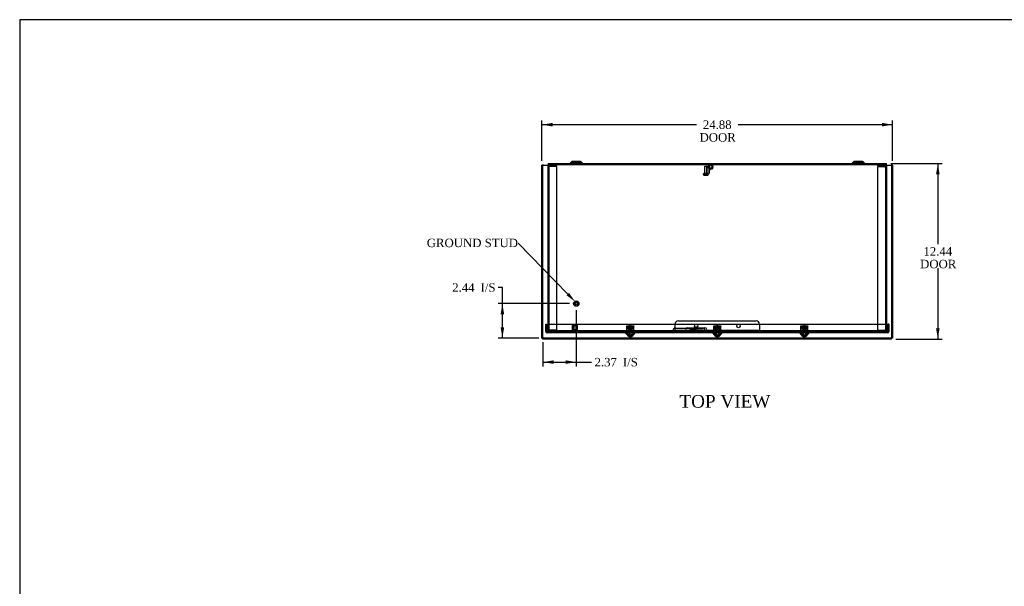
# Model space of a CAD drawing. Header units: inches. Extents: x 1 to 150, y -1 to 99.
# Tile 4 of 8: x 1 to 70, y 59 to 99. Entities that reach past the tile are written whole.
import ezdxf
from ezdxf import colors
from ezdxf.entities.mleader import LeaderData, LeaderLine
from ezdxf.enums import TextEntityAlignment as Align
from ezdxf.lldxf.tags import DXFTag
from ezdxf.math import Vec2, Vec3

# ---------------------------------------------------------------- set-up
doc = ezdxf.new("R2010")
doc.units = ezdxf.units.IN
doc.header["$MEASUREMENT"] = 0
for name, color, linetype in [('COM55240', 7, 'Continuous'), ('COM70472-30', 7, 'Continuous'), ('COM70473-30', 7, 'Continuous'), ('COM70474-5', 7, 'Continuous'), ('COM70475', 7, 'Continuous'), ('Default', 7, 'Continuous'), ('GRDKITSTARWASHER', 7, 'Continuous'), ('NTS16522', 7, 'Continuous'), ('RNG17670', 7, 'Continuous'), ('RVT19019', 7, 'Continuous'), ('SCS18970', 7, 'Continuous'), ('SCS19475', 7, 'Continuous'), ('STD26152', 7, 'Continuous'), ('WAF250205', 7, 'Continuous')]:
    doc.layers.add(name, color=color, linetype=linetype)
doc.styles.add('SEACAD_Times_New_Roman', font='times.ttf')
tags = doc.linetypes.add('HIDDEN2', pattern=[0.1875, 0.125, -0.0625]).pattern_tags.tags
tags[6:7] = [DXFTag(74, 4), DXFTag(75, 0), DXFTag(340, '0'), DXFTag(46, 0.0), DXFTag(50, 0.0), DXFTag(44, 0.0), DXFTag(45, 0.0)]
tags[4:5] = [DXFTag(74, 4), DXFTag(75, 0), DXFTag(340, '0'), DXFTag(46, 0.0), DXFTag(50, 0.0), DXFTag(44, 0.0), DXFTag(45, 0.0)]
doc.dimstyles.new('HAMMOND_(STH_-_120x80)', dxfattribs={"dimtxt": 0.6, "dimasz": 0.75, "dimexe": 0.3, "dimexo": 0.3, "dimgap": 0.15, "dimtad": 0, "dimtih": 1, "dimtoh": 1, "dimzin": 0, "dimdsep": 46, "dimtxsty": 'SEACAD_Times_New_Roman', "dimblk1": '_SE_FILLED', "dimblk2": '_SE_FILLED', "dimsah": 1, "dimcen": 0.3, "dimadec": 0, "dimazin": 0, "dimtfac": 0.8, "dimtofl": 0, "dimtmove": 1, "dimatfit": 3, "dimfxl": 1, "dimtolj": 1, "dimtzin": 0, "dimarcsym": 0})

# ---------------------------------------------------------------- blocks, each defined once
blk = doc.blocks.new('SE5')
at = {"layer": 'COM55240', "color": 7, "linetype": 'HIDDEN2'}
for p, q in [((48.251, 77.526), (48.251, 77.578)), ((48.501, 77.578), (48.251, 77.578)), ((48.501, 77.526), (48.251, 77.526)), ((48.251, 77.526), (48.251, 77.441)), ((48.501, 77.526), (48.501, 77.578)), ((48.501, 77.441), (48.501, 77.526)), ((48.126, 77.433), (48.126, 77.49)), ((48.189, 77.49), (48.126, 77.49)), ((49.064, 77.49), (48.189, 77.49)), ((48.189, 77.433), (48.189, 77.49)), ((48.251, 77.49), (48.251, 77.433)), ((48.251, 77.433), (48.251, 77.441)), ((48.501, 77.49), (48.501, 77.433)), ((48.501, 77.441), (48.501, 77.433)), ((48.558, 77.49), (48.558, 77.433)), ((48.695, 77.433), (48.695, 77.49)), ((48.814, 77.49), (48.814, 77.433)), ((48.939, 77.433), (48.939, 77.49)), ((49.001, 77.433), (49.001, 77.49)), ((49.064, 77.433), (49.064, 77.49)), ((49.126, 77.49), (49.064, 77.49)), ((49.126, 77.433), (49.126, 77.49))]:
    blk.add_line(p, q, dxfattribs=at)
at = {"layer": 'COM70472-30', "color": 7, "linetype": 'Continuous'}
for p, q in [((39.785, 89.415), (39.668, 89.298)), ((40.395, 89.445), (39.857, 89.445)), ((40.585, 89.298), (40.467, 89.415)), ((59.785, 89.415), (59.668, 89.298)), ((60.395, 89.445), (59.857, 89.445)), ((60.585, 89.298), (60.467, 89.415)), ((37.689, 76.923), (37.689, 89.181)), ((37.797, 89.181), (37.689, 89.181)), ((37.797, 89.181), (38.126, 89.181)), ((38.126, 89.289), (62.126, 89.289)), ((38.126, 89.289), (38.126, 89.181)), ((62.126, 89.181), (62.126, 89.289)), ((62.126, 89.181), (62.456, 89.181)), ((62.564, 89.181), (62.456, 89.181)), ((62.564, 89.181), (62.564, 76.923)), ((37.689, 76.923), (37.761, 76.923)), ((37.761, 76.851), (37.761, 76.923)), ((62.492, 76.851), (37.761, 76.851)), ((62.564, 76.923), (62.492, 76.923)), ((62.492, 76.851), (62.492, 76.923))]:
    blk.add_line(p, q, dxfattribs=at)
at = {"layer": 'COM70472-30', "color": 7, "linetype": 'HIDDEN2'}
for p, q in [((40.001, 89.445), (40.001, 89.373)), ((40.251, 89.373), (40.251, 89.445)), ((60.001, 89.445), (60.001, 89.373)), ((60.251, 89.373), (60.251, 89.445)), ((37.761, 76.923), (37.761, 89.181)), ((38.126, 89.217), (62.126, 89.217)), ((38.126, 89.109), (38.126, 89.181)), ((39.836, 89.364), (39.719, 89.247)), ((39.857, 89.373), (40.395, 89.373)), ((40.534, 89.247), (40.417, 89.364)), ((59.836, 89.364), (59.719, 89.247)), ((59.857, 89.373), (60.395, 89.373)), ((60.534, 89.247), (60.417, 89.364)), ((62.126, 89.181), (62.126, 89.089)), ((62.492, 89.181), (62.492, 76.923)), ((47.126, 77.628), (49.126, 77.628)), ((62.492, 76.923), (37.761, 76.923)), ((38.126, 77.361), (38.126, 77.489)), ((38.721, 77.469), (38.751, 77.469)), ((38.721, 77.469), (38.721, 77.361)), ((38.751, 77.469), (38.751, 77.453)), ((61.501, 77.433), (38.751, 77.433)), ((38.751, 77.361), (38.751, 77.381)), ((43.839, 77.433), (43.839, 77.361)), ((44.069, 77.361), (44.069, 77.433)), ((48.558, 77.433), (48.558, 77.361)), ((48.695, 77.361), (48.695, 77.433)), ((50.011, 77.433), (50.011, 77.361)), ((50.241, 77.361), (50.241, 77.433)), ((56.183, 77.433), (56.183, 77.361)), ((56.413, 77.361), (56.413, 77.433)), ((61.501, 77.469), (61.531, 77.469)), ((61.501, 77.433), (61.501, 77.469)), ((61.531, 77.469), (61.531, 77.361)), ((62.126, 77.469), (62.126, 77.361))]:
    blk.add_line(p, q, dxfattribs=at)
at = {"layer": 'COM70472-30', "color": 7, "linetype": 'Continuous'}
for centre, radius, start, end in [((39.857, 89.343), 0.102, 90, 135), ((40.395, 89.343), 0.102, 45, 90), ((59.857, 89.343), 0.102, 90, 135), ((60.395, 89.343), 0.102, 45, 90), ((39.647, 89.319), 0.03, 270, 315), ((40.606, 89.319), 0.03, 225, 270), ((59.647, 89.319), 0.03, 270, 315), ((60.606, 89.319), 0.03, 225, 270)]:
    blk.add_arc(centre, radius, start, end, dxfattribs=at)
at = {"layer": 'COM70472-30', "color": 7, "linetype": 'HIDDEN2'}
for centre, radius, start, end in [((39.647, 89.319), 0.102, 270, 315), ((39.857, 89.343), 0.03, 90, 135), ((40.395, 89.343), 0.03, 45, 90), ((40.606, 89.319), 0.102, 225, 270), ((59.647, 89.319), 0.102, 270, 315), ((59.857, 89.343), 0.03, 90, 135), ((60.395, 89.343), 0.03, 45, 90), ((60.606, 89.319), 0.102, 225, 270), ((47.126, 77.503), 0.125, 90, 195.78331), ((49.126, 77.503), 0.125, 344.21669, 90)]:
    blk.add_arc(centre, radius, start, end, dxfattribs=at)
at = {"layer": 'COM70472-30', "color": 7, "linetype": 'Continuous'}
for points in [[(37.689, 76.923), (37.689, 76.926), (37.692, 76.929), (37.702, 76.935), (37.71, 76.938), (37.73, 76.944), (37.742, 76.947), (37.768, 76.953), (37.783, 76.956), (37.797, 76.959)], [(37.797, 76.959), (37.794, 76.955), (37.791, 76.95), (37.785, 76.941), (37.782, 76.937), (37.776, 76.93), (37.773, 76.928), (37.767, 76.924), (37.764, 76.923), (37.761, 76.923)], [(37.761, 76.923), (37.761, 76.926), (37.762, 76.929), (37.765, 76.935), (37.768, 76.938), (37.775, 76.944), (37.779, 76.947), (37.787, 76.953), (37.792, 76.956), (37.797, 76.959)], [(37.797, 76.959), (37.794, 76.945), (37.791, 76.931), (37.785, 76.905), (37.782, 76.893), (37.776, 76.873), (37.773, 76.865), (37.767, 76.854), (37.764, 76.851), (37.761, 76.851)], [(62.456, 76.959), (62.46, 76.956), (62.465, 76.953), (62.474, 76.947), (62.478, 76.944), (62.485, 76.938), (62.487, 76.935), (62.491, 76.929), (62.492, 76.926), (62.492, 76.923)], [(62.492, 76.923), (62.489, 76.923), (62.486, 76.924), (62.48, 76.928), (62.477, 76.93), (62.471, 76.937), (62.468, 76.941), (62.462, 76.95), (62.459, 76.955), (62.456, 76.959)], [(62.492, 76.851), (62.489, 76.851), (62.486, 76.854), (62.48, 76.865), (62.477, 76.873), (62.471, 76.893), (62.468, 76.905), (62.462, 76.931), (62.459, 76.945), (62.456, 76.959)], [(62.456, 76.959), (62.47, 76.956), (62.484, 76.953), (62.51, 76.947), (62.522, 76.944), (62.542, 76.938), (62.55, 76.935), (62.561, 76.929), (62.564, 76.926), (62.564, 76.923)]]:
    blk.add_open_spline(points, degree=3, knots=[0, 0, 0, 0, 0.25, 0.25, 0.5, 0.5, 0.75, 0.75, 1, 1, 1, 1], dxfattribs=at)
at = {"layer": 'COM70472-30', "color": 7, "linetype": 'HIDDEN2'}
for points, knots in [([(47.126, 77.361), (47.12, 77.361), (47.113, 77.361), (47.099, 77.361), (47.093, 77.361), (47.08, 77.362), (47.074, 77.363), (47.062, 77.366), (47.056, 77.368), (47.045, 77.375), (47.04, 77.379), (47.031, 77.39), (47.027, 77.397), (47.019, 77.414), (47.016, 77.424), (47.01, 77.445), (47.008, 77.457), (47.006, 77.469)], [0, 0, 0, 0, 0.125, 0.125, 0.25, 0.25, 0.375, 0.375, 0.5, 0.5, 0.625, 0.625, 0.75, 0.75, 0.875, 0.875, 1, 1, 1, 1]), ([(47.126, 77.433), (47.123, 77.433), (47.117, 77.433), (47.108, 77.433), (47.099, 77.433), (47.091, 77.433), (47.082, 77.434), (47.074, 77.434), (47.066, 77.434), (47.058, 77.435), (47.048, 77.437), (47.036, 77.44), (47.025, 77.446), (47.018, 77.452), (47.013, 77.458), (47.009, 77.463), (47.007, 77.467), (47.006, 77.469)], [0, 0, 0, 0, 0.064467, 0.128729, 0.192586, 0.25584, 0.318296, 0.379772, 0.440105, 0.499142, 0.556739, 0.680356, 0.795221, 0.84942, 0.9015, 0.95162, 1, 1, 1, 1]), ([(49.247, 77.469), (49.245, 77.457), (49.242, 77.445), (49.237, 77.424), (49.233, 77.414), (49.226, 77.397), (49.221, 77.39), (49.212, 77.379), (49.207, 77.375), (49.196, 77.368), (49.191, 77.366), (49.179, 77.363), (49.172, 77.362), (49.16, 77.361), (49.153, 77.361), (49.14, 77.361), (49.133, 77.361), (49.126, 77.361)], [0, 0, 0, 0, 0.125, 0.125, 0.25, 0.25, 0.375, 0.375, 0.5, 0.5, 0.625, 0.625, 0.75, 0.75, 0.875, 0.875, 1, 1, 1, 1]), ([(49.247, 77.469), (49.246, 77.468), (49.245, 77.466), (49.243, 77.462), (49.241, 77.459), (49.238, 77.456), (49.236, 77.453), (49.233, 77.45), (49.229, 77.448), (49.226, 77.446), (49.223, 77.444), (49.219, 77.442), (49.215, 77.44), (49.211, 77.439), (49.206, 77.438), (49.198, 77.436), (49.184, 77.434), (49.168, 77.433), (49.153, 77.433), (49.14, 77.433), (49.131, 77.433), (49.126, 77.433)], [0, 0, 0, 0, 0.027466, 0.055461, 0.084035, 0.11323, 0.14308, 0.173615, 0.204858, 0.236824, 0.269518, 0.302936, 0.337071, 0.37191, 0.407439, 0.443638, 0.575107, 0.712953, 0.807502, 0.903408, 1, 1, 1, 1])]:
    blk.add_open_spline(points, degree=3, knots=knots, dxfattribs=at)
at = {"layer": 'COM70473-30', "color": 7, "linetype": 'HIDDEN2'}
for p, q in [((37.954, 77.397), (37.954, 77.914)), ((37.954, 77.914), (38.026, 77.914)), ((38.026, 77.397), (38.026, 77.914)), ((38.079, 77.397), (38.079, 77.914)), ((38.079, 77.914), (62.173, 77.914)), ((48.001, 77.647), (49.251, 77.647)), ((62.173, 77.914), (62.173, 77.397)), ((62.226, 77.914), (62.226, 77.397)), ((62.298, 77.914), (62.226, 77.914)), ((62.298, 77.914), (62.298, 77.397)), ((62.19, 77.361), (38.062, 77.361)), ((62.19, 77.289), (38.062, 77.289)), ((38.079, 77.397), (38.079, 77.361)), ((38.079, 77.361), (38.079, 77.289)), ((43.603, 77.289), (43.73, 77.143)), ((43.658, 77.337), (43.826, 77.143)), ((43.73, 77.143), (44.178, 77.143)), ((44.083, 77.143), (44.251, 77.337)), ((44.178, 77.143), (44.305, 77.289)), ((49.775, 77.289), (49.902, 77.143)), ((49.83, 77.337), (49.998, 77.143)), ((49.902, 77.143), (50.35, 77.143)), ((50.255, 77.143), (50.423, 77.337)), ((50.35, 77.143), (50.477, 77.289)), ((55.947, 77.289), (56.074, 77.143)), ((56.002, 77.337), (56.17, 77.143)), ((56.074, 77.143), (56.522, 77.143)), ((56.427, 77.143), (56.595, 77.337)), ((56.522, 77.143), (56.649, 77.289)), ((62.173, 77.361), (62.173, 77.397)), ((62.173, 77.361), (62.173, 77.289))]:
    blk.add_line(p, q, dxfattribs=at)
for centre, radius, start, end in [((48.001, 77.522), 0.125, 90, 270), ((49.251, 77.522), 0.125, 270, 90), ((38.062, 77.397), 0.108, 180, 270), ((38.062, 77.397), 0.036, 180, 270), ((43.603, 77.289), 0.072, 41, 90), ((44.305, 77.289), 0.072, 90, 139), ((49.775, 77.289), 0.072, 41, 90), ((50.477, 77.289), 0.072, 90, 139), ((55.947, 77.289), 0.072, 41, 90), ((56.649, 77.289), 0.072, 90, 139), ((62.19, 77.397), 0.036, 270, 0), ((62.19, 77.397), 0.108, 270, 0)]:
    blk.add_arc(centre, radius, start, end, dxfattribs=at)
at = {"layer": 'COM70474-5', "color": 7, "linetype": 'HIDDEN2'}
for p, q in [((38.126, 89.109), (38.126, 89.092)), ((38.126, 77.506), (38.126, 89.092)), ((38.126, 89.092), (38.234, 89.092)), ((38.198, 89.109), (38.198, 89.092)), ((38.198, 77.506), (38.198, 89.092)), ((38.234, 89.145), (38.751, 89.145)), ((38.751, 89.092), (38.234, 89.092)), ((38.751, 89.217), (38.751, 89.145)), ((38.751, 77.506), (38.751, 89.092)), ((61.501, 89.197), (61.501, 89.125)), ((61.501, 89.197), (62.018, 89.197)), ((61.501, 89.125), (62.018, 89.125)), ((62.018, 89.072), (61.501, 89.072)), ((61.501, 89.072), (61.501, 77.486)), ((62.018, 89.072), (62.126, 89.072)), ((62.054, 89.072), (62.054, 89.089)), ((62.054, 89.072), (62.054, 77.486)), ((62.126, 89.072), (62.126, 89.089)), ((62.126, 89.072), (62.126, 77.486)), ((38.126, 77.506), (38.126, 77.489)), ((38.234, 77.506), (38.126, 77.506)), ((38.198, 77.506), (38.198, 77.489)), ((38.234, 77.506), (38.751, 77.506)), ((38.751, 77.453), (38.234, 77.453)), ((38.751, 77.381), (38.234, 77.381)), ((38.751, 77.381), (38.751, 77.453)), ((61.501, 77.486), (62.018, 77.486)), ((62.018, 77.433), (61.501, 77.433)), ((61.501, 77.361), (61.501, 77.433)), ((62.126, 77.486), (62.018, 77.486)), ((62.054, 77.469), (62.054, 77.486)), ((62.126, 77.469), (62.126, 77.486))]:
    blk.add_line(p, q, dxfattribs=at)
for centre, radius, start, end in [((38.234, 89.109), 0.108, 90, 180), ((38.234, 89.109), 0.036, 90, 180), ((62.018, 89.089), 0.108, 0, 90), ((62.018, 89.089), 0.036, 0, 90), ((38.234, 77.489), 0.108, 180, 270), ((38.234, 77.489), 0.036, 180, 270), ((62.018, 77.469), 0.108, 270, 0), ((62.018, 77.469), 0.036, 270, 0)]:
    blk.add_arc(centre, radius, start, end, dxfattribs=at)
at = {"layer": 'COM70475', "color": 7, "linetype": 'HIDDEN2'}
for p, q in [((47.126, 77.897), (47.126, 77.505)), ((47.376, 78.147), (52.876, 78.147)), ((53.126, 77.897), (53.126, 77.505)), ((47.126, 77.505), (47.126, 77.397)), ((47.126, 77.469), (53.126, 77.469)), ((47.126, 77.397), (53.126, 77.397)), ((53.126, 77.505), (53.126, 77.397))]:
    blk.add_line(p, q, dxfattribs=at)
for centre in [(48.626, 77.772), (51.626, 77.772)]:
    blk.add_circle(centre, 0.125, dxfattribs=at)
for centre, start, end in [((47.376, 77.897), 90, 180), ((52.876, 77.897), 0, 90)]:
    blk.add_arc(centre, 0.25, start, end, dxfattribs=at)
at = {"layer": 'GRDKITSTARWASHER', "color": 7, "linetype": 'HIDDEN2'}
for p, q in [((49.462, 89.109), (49.527, 89.097)), ((49.527, 89.034), (49.462, 89.022)), ((49.532, 89.114), (49.472, 89.142)), ((49.472, 88.989), (49.532, 89.017)), ((49.523, 89.212), (49.569, 89.164)), ((49.569, 88.967), (49.523, 88.919)), ((49.527, 89.097), (49.527, 89.034)), ((49.569, 89.164), (49.532, 89.114)), ((49.532, 89.017), (49.569, 88.967)), ((49.583, 89.175), (49.552, 89.233)), ((49.552, 88.898), (49.583, 88.956)), ((49.643, 89.194), (49.583, 89.175)), ((49.583, 88.956), (49.643, 88.937)), ((49.634, 89.26), (49.643, 89.194)), ((49.643, 88.937), (49.634, 88.871)), ((49.661, 89.194), (49.669, 89.26)), ((49.72, 89.175), (49.661, 89.194)), ((49.661, 88.937), (49.72, 88.956)), ((49.669, 88.871), (49.661, 88.937)), ((49.752, 89.233), (49.72, 89.175)), ((49.72, 88.956), (49.752, 88.898)), ((49.734, 89.164), (49.78, 89.212)), ((49.771, 89.114), (49.734, 89.164)), ((49.734, 88.967), (49.771, 89.017)), ((49.78, 88.919), (49.734, 88.967)), ((49.831, 89.142), (49.771, 89.114)), ((49.771, 89.017), (49.831, 88.989)), ((49.777, 89.097), (49.842, 89.109)), ((49.777, 89.034), (49.777, 89.097)), ((49.842, 89.022), (49.777, 89.034))]:
    blk.add_line(p, q, dxfattribs=at)
blk.add_circle((49.652, 89.065), 0.1, dxfattribs=at)
for start, end in [(156.84842, 167.15158), (192.84842, 203.15158), (120.84842, 131.15158), (228.84842, 239.15158), (84.84842, 95.15158), (264.84842, 275.15158), (48.84842, 59.15158), (300.84842, 311.15158), (12.84842, 23.15158), (336.84842, 347.15158)]:
    blk.add_arc((49.652, 89.065), 0.195, start, end, dxfattribs=at)
at = {"layer": 'NTS16522', "color": 7, "linetype": 'HIDDEN2'}
for p, q in [((43.704, 77.789), (44.204, 77.789)), ((43.704, 77.757), (43.704, 77.789)), ((44.204, 77.771), (43.704, 77.771)), ((43.704, 77.376), (43.704, 77.757)), ((43.704, 77.611), (44.204, 77.611)), ((43.704, 77.594), (44.204, 77.594)), ((43.779, 77.712), (43.799, 77.736)), ((43.796, 77.611), (43.779, 77.712)), ((43.779, 77.712), (43.804, 77.712)), ((43.809, 77.575), (43.796, 77.575)), ((43.796, 77.575), (43.796, 77.565)), ((43.811, 77.565), (43.796, 77.565)), ((43.799, 77.736), (44.109, 77.736)), ((43.804, 77.712), (43.799, 77.736)), ((44.105, 77.712), (43.804, 77.712)), ((43.804, 77.712), (43.822, 77.611)), ((43.811, 77.565), (43.806, 77.594)), ((43.812, 77.565), (43.811, 77.565)), ((43.819, 77.521), (43.811, 77.565)), ((43.812, 77.565), (43.834, 77.565)), ((43.834, 77.521), (43.834, 77.565)), ((43.847, 77.789), (43.847, 77.771)), ((43.859, 77.736), (43.859, 77.521)), ((43.866, 77.736), (43.876, 77.726)), ((43.876, 77.726), (44.032, 77.726)), ((43.876, 77.726), (43.876, 77.521)), ((44.032, 77.726), (44.042, 77.736)), ((44.032, 77.521), (44.032, 77.726)), ((44.049, 77.736), (44.049, 77.521)), ((44.061, 77.771), (44.061, 77.789)), ((44.075, 77.565), (44.096, 77.565)), ((44.075, 77.565), (44.075, 77.521)), ((44.087, 77.611), (44.105, 77.712)), ((44.098, 77.565), (44.09, 77.521)), ((44.098, 77.565), (44.096, 77.565)), ((44.098, 77.565), (44.103, 77.594)), ((44.098, 77.565), (44.113, 77.565)), ((44.099, 77.575), (44.113, 77.575)), ((44.105, 77.712), (44.109, 77.736)), ((44.105, 77.712), (44.13, 77.712)), ((44.109, 77.736), (44.13, 77.712)), ((44.13, 77.712), (44.112, 77.611)), ((44.113, 77.565), (44.113, 77.575)), ((44.204, 77.789), (44.204, 77.757)), ((44.204, 77.376), (44.204, 77.757)), ((49.876, 77.789), (50.376, 77.789)), ((49.876, 77.757), (49.876, 77.789)), ((50.376, 77.771), (49.876, 77.771)), ((49.876, 77.376), (49.876, 77.757)), ((49.876, 77.611), (50.376, 77.611)), ((49.876, 77.594), (50.376, 77.594)), ((49.951, 77.712), (49.971, 77.736)), ((49.968, 77.611), (49.951, 77.712)), ((49.951, 77.712), (49.976, 77.712)), ((49.968, 77.575), (49.981, 77.575)), ((49.968, 77.575), (49.968, 77.565)), ((49.968, 77.565), (49.983, 77.565)), ((49.971, 77.736), (50.281, 77.736)), ((49.976, 77.712), (49.971, 77.736)), ((50.277, 77.712), (49.976, 77.712)), ((49.976, 77.712), (49.994, 77.611)), ((49.983, 77.565), (49.978, 77.594)), ((49.984, 77.565), (49.983, 77.565)), ((49.991, 77.521), (49.983, 77.565)), ((49.984, 77.565), (50.006, 77.565)), ((50.006, 77.521), (50.006, 77.565)), ((50.019, 77.789), (50.019, 77.771)), ((50.031, 77.736), (50.031, 77.521)), ((50.038, 77.736), (50.048, 77.726)), ((50.048, 77.726), (50.204, 77.726)), ((50.048, 77.726), (50.048, 77.521)), ((50.204, 77.726), (50.214, 77.736)), ((50.204, 77.521), (50.204, 77.726)), ((50.221, 77.736), (50.221, 77.521)), ((50.233, 77.771), (50.233, 77.789)), ((50.247, 77.565), (50.268, 77.565)), ((50.247, 77.565), (50.247, 77.521)), ((50.259, 77.611), (50.277, 77.712)), ((50.27, 77.565), (50.262, 77.521)), ((50.27, 77.565), (50.268, 77.565)), ((50.27, 77.565), (50.275, 77.594)), ((50.285, 77.565), (50.27, 77.565)), ((50.271, 77.575), (50.285, 77.575)), ((50.277, 77.712), (50.281, 77.736)), ((50.277, 77.712), (50.302, 77.712)), ((50.281, 77.736), (50.302, 77.712)), ((50.302, 77.712), (50.284, 77.611)), ((50.285, 77.565), (50.285, 77.575)), ((50.376, 77.789), (50.376, 77.757)), ((50.376, 77.376), (50.376, 77.757)), ((56.048, 77.789), (56.548, 77.789)), ((56.048, 77.757), (56.048, 77.789)), ((56.548, 77.771), (56.048, 77.771)), ((56.048, 77.376), (56.048, 77.757)), ((56.048, 77.611), (56.548, 77.611)), ((56.048, 77.594), (56.548, 77.594)), ((56.123, 77.712), (56.143, 77.736)), ((56.14, 77.611), (56.123, 77.712)), ((56.123, 77.712), (56.148, 77.712)), ((56.153, 77.575), (56.14, 77.575)), ((56.14, 77.575), (56.14, 77.565)), ((56.155, 77.565), (56.14, 77.565)), ((56.143, 77.736), (56.453, 77.736)), ((56.148, 77.712), (56.143, 77.736)), ((56.449, 77.712), (56.148, 77.712)), ((56.148, 77.712), (56.166, 77.611)), ((56.155, 77.565), (56.15, 77.594)), ((56.156, 77.565), (56.155, 77.565)), ((56.163, 77.521), (56.155, 77.565)), ((56.156, 77.565), (56.178, 77.565)), ((56.178, 77.521), (56.178, 77.565)), ((56.191, 77.789), (56.191, 77.771)), ((56.203, 77.736), (56.203, 77.521)), ((56.21, 77.736), (56.22, 77.726)), ((56.22, 77.726), (56.376, 77.726)), ((56.22, 77.726), (56.22, 77.521)), ((56.376, 77.726), (56.386, 77.736)), ((56.376, 77.521), (56.376, 77.726)), ((56.393, 77.736), (56.393, 77.521)), ((56.405, 77.771), (56.405, 77.789)), ((56.419, 77.565), (56.44, 77.565)), ((56.419, 77.565), (56.419, 77.521)), ((56.431, 77.611), (56.449, 77.712)), ((56.442, 77.565), (56.434, 77.521)), ((56.442, 77.565), (56.44, 77.565)), ((56.442, 77.565), (56.447, 77.594)), ((56.442, 77.565), (56.457, 77.565)), ((56.443, 77.575), (56.457, 77.575)), ((56.449, 77.712), (56.453, 77.736)), ((56.449, 77.712), (56.474, 77.712)), ((56.453, 77.736), (56.474, 77.712)), ((56.474, 77.712), (56.456, 77.611)), ((56.457, 77.565), (56.457, 77.575)), ((56.548, 77.789), (56.548, 77.757)), ((56.548, 77.376), (56.548, 77.757)), ((43.704, 77.344), (43.704, 77.376)), ((44.204, 77.344), (43.704, 77.344)), ((43.767, 77.361), (43.767, 77.344)), ((43.811, 77.361), (43.811, 77.344)), ((44.09, 77.521), (43.819, 77.521)), ((43.847, 77.361), (43.847, 77.344)), ((44.061, 77.344), (44.061, 77.361)), ((44.097, 77.361), (44.097, 77.344)), ((44.141, 77.361), (44.141, 77.344)), ((44.204, 77.376), (44.204, 77.344)), ((49.876, 77.344), (49.876, 77.376)), ((50.376, 77.344), (49.876, 77.344)), ((49.939, 77.361), (49.939, 77.344)), ((49.983, 77.361), (49.983, 77.344)), ((50.262, 77.521), (49.991, 77.521)), ((50.019, 77.361), (50.019, 77.344)), ((50.233, 77.344), (50.233, 77.361)), ((50.269, 77.361), (50.269, 77.344)), ((50.313, 77.361), (50.313, 77.344)), ((50.376, 77.376), (50.376, 77.344)), ((56.048, 77.344), (56.048, 77.376)), ((56.548, 77.344), (56.048, 77.344)), ((56.111, 77.361), (56.111, 77.344)), ((56.155, 77.361), (56.155, 77.344)), ((56.434, 77.521), (56.163, 77.521)), ((56.191, 77.361), (56.191, 77.344)), ((56.405, 77.344), (56.405, 77.361)), ((56.441, 77.361), (56.441, 77.344)), ((56.485, 77.361), (56.485, 77.344)), ((56.548, 77.376), (56.548, 77.344))]:
    blk.add_line(p, q, dxfattribs=at)
for centre, start_param, end_param in [((43.754, 77.257), -0.946712, -0.820505), ((44.154, 77.257), 0.820505, 0.946712), ((49.926, 77.257), -0.946712, -0.820505), ((50.326, 77.257), 0.820505, 0.946712), ((56.098, 77.257), -0.946712, -0.820505), ((56.498, 77.257), 0.820505, 0.946712)]:
    blk.add_ellipse(centre, major_axis=(0, 0.451), ratio=0.176327, start_param=start_param, end_param=end_param, dxfattribs=at)
at = {"layer": 'RNG17670', "color": 7, "linetype": 'HIDDEN2'}
for p, q in [((44.052, 77.426), (43.784, 77.426)), ((43.784, 77.426), (43.784, 77.393)), ((44.052, 77.393), (43.784, 77.393)), ((43.829, 77.426), (43.829, 77.393)), ((44.052, 77.426), (44.052, 77.393)), ((50.224, 77.426), (49.956, 77.426)), ((49.956, 77.426), (49.956, 77.393)), ((50.224, 77.393), (49.956, 77.393)), ((50.001, 77.426), (50.001, 77.393)), ((50.224, 77.426), (50.224, 77.393)), ((56.396, 77.426), (56.128, 77.426)), ((56.128, 77.426), (56.128, 77.393)), ((56.396, 77.393), (56.128, 77.393)), ((56.173, 77.426), (56.173, 77.393)), ((56.396, 77.426), (56.396, 77.393))]:
    blk.add_line(p, q, dxfattribs=at)
at = {"layer": 'RVT19019', "color": 7, "linetype": 'HIDDEN2'}
for p, q in [((48.689, 77.689), (48.564, 77.689)), ((48.564, 77.689), (48.564, 77.361)), ((48.689, 77.361), (48.689, 77.689)), ((48.731, 77.321), (48.521, 77.321))]:
    blk.add_line(p, q, dxfattribs=at)
for centre, start, end in [((48.521, 77.341), 90, 270), ((48.731, 77.341), 270, 90)]:
    blk.add_arc(centre, 0.02, start, end, dxfattribs=at)
at = {"layer": 'SCS18970', "color": 7, "linetype": 'HIDDEN2'}
for p, q in [((49.219, 89.054), (49.219, 88.579)), ((49.238, 88.579), (49.238, 89.054)), ((49.384, 89.079), (49.244, 89.079)), ((49.39, 88.579), (49.39, 89.054)), ((49.409, 88.579), (49.409, 89.054)), ((49.131, 88.549), (49.131, 88.539)), ((49.133, 88.534), (49.131, 88.534)), ((49.284, 88.534), (49.133, 88.534)), ((49.468, 88.579), (49.161, 88.579)), ((49.205, 88.469), (49.424, 88.469)), ((49.344, 88.534), (49.284, 88.534)), ((49.284, 88.534), (49.284, 88.469)), ((49.344, 88.534), (49.344, 88.469)), ((49.495, 88.534), (49.344, 88.534)), ((49.495, 88.534), (49.498, 88.534)), ((49.498, 88.539), (49.498, 88.549))]:
    blk.add_line(p, q, dxfattribs=at)
for centre, radius, start, end in [((49.244, 89.054), 0.025, 90, 180), ((49.384, 89.054), 0.025, 0, 90), ((49.161, 88.549), 0.03, 90, 180), ((49.201, 88.539), 0.07, 180, 184.09604), ((49.468, 88.549), 0.03, 0, 90), ((49.428, 88.539), 0.07, 355.90396, 0)]:
    blk.add_arc(centre, radius, start, end, dxfattribs=at)
for points, knots in [([(49.133, 88.534), (49.134, 88.53), (49.134, 88.525), (49.137, 88.517), (49.138, 88.513), (49.142, 88.505), (49.145, 88.501), (49.15, 88.494), (49.153, 88.49), (49.163, 88.481), (49.17, 88.477), (49.183, 88.472), (49.187, 88.471), (49.196, 88.469), (49.2, 88.469), (49.205, 88.469)], [0, 0, 0, 0, 0.125, 0.125, 0.25, 0.25, 0.375, 0.375, 0.5, 0.5, 0.75, 0.75, 0.875, 0.875, 1, 1, 1, 1]), ([(49.424, 88.469), (49.433, 88.469), (49.441, 88.471), (49.458, 88.477), (49.466, 88.481), (49.479, 88.493), (49.484, 88.501), (49.49, 88.512), (49.492, 88.517), (49.494, 88.525), (49.495, 88.53), (49.495, 88.534)], [0, 0, 0, 0, 0.25, 0.25, 0.5, 0.5, 0.75, 0.75, 0.875, 0.875, 1, 1, 1, 1])]:
    blk.add_open_spline(points, degree=3, knots=knots, dxfattribs=at)
at = {"layer": 'SCS19475', "color": 7, "linetype": 'HIDDEN2'}
for p, q in [((43.889, 77.788), (43.859, 77.759)), ((44.049, 77.759), (43.859, 77.759)), ((43.859, 77.759), (43.859, 77.463)), ((43.878, 77.463), (43.878, 77.778)), ((44.02, 77.788), (43.889, 77.788)), ((44.049, 77.759), (44.02, 77.788)), ((44.03, 77.463), (44.03, 77.778)), ((44.049, 77.463), (44.049, 77.759)), ((50.061, 77.788), (50.031, 77.759)), ((50.221, 77.759), (50.031, 77.759)), ((50.031, 77.759), (50.031, 77.463)), ((50.05, 77.463), (50.05, 77.778)), ((50.192, 77.788), (50.061, 77.788)), ((50.221, 77.759), (50.192, 77.788)), ((50.202, 77.463), (50.202, 77.778)), ((50.221, 77.463), (50.221, 77.759)), ((56.233, 77.788), (56.203, 77.759)), ((56.393, 77.759), (56.203, 77.759)), ((56.203, 77.759), (56.203, 77.463)), ((56.222, 77.463), (56.222, 77.778)), ((56.364, 77.788), (56.233, 77.788)), ((56.393, 77.759), (56.364, 77.788)), ((56.374, 77.463), (56.374, 77.778)), ((56.393, 77.463), (56.393, 77.759)), ((43.796, 77.076), (43.794, 77.076)), ((43.939, 77.076), (43.796, 77.076)), ((44.049, 77.463), (43.859, 77.463)), ((43.88, 77.463), (43.88, 77.143)), ((43.939, 77.016), (43.897, 77.016)), ((43.969, 77.076), (43.939, 77.076)), ((43.939, 77.076), (43.939, 77.02)), ((43.939, 77.02), (43.939, 77.016)), ((44.112, 77.076), (43.969, 77.076)), ((43.969, 77.076), (43.969, 77.02)), ((43.969, 77.016), (43.969, 77.02)), ((44.011, 77.016), (43.969, 77.016)), ((44.028, 77.143), (44.028, 77.463)), ((44.112, 77.076), (44.115, 77.076)), ((49.968, 77.076), (49.966, 77.076)), ((50.111, 77.076), (49.968, 77.076)), ((50.221, 77.463), (50.031, 77.463)), ((50.052, 77.463), (50.052, 77.143)), ((50.111, 77.016), (50.069, 77.016)), ((50.141, 77.076), (50.111, 77.076)), ((50.111, 77.076), (50.111, 77.02)), ((50.111, 77.02), (50.111, 77.016)), ((50.284, 77.076), (50.141, 77.076)), ((50.141, 77.076), (50.141, 77.02)), ((50.141, 77.016), (50.141, 77.02)), ((50.183, 77.016), (50.141, 77.016)), ((50.2, 77.143), (50.2, 77.463)), ((50.284, 77.076), (50.287, 77.076)), ((56.14, 77.076), (56.138, 77.076)), ((56.283, 77.076), (56.14, 77.076)), ((56.393, 77.463), (56.203, 77.463)), ((56.224, 77.463), (56.224, 77.143)), ((56.283, 77.016), (56.241, 77.016)), ((56.313, 77.076), (56.283, 77.076)), ((56.283, 77.076), (56.283, 77.02)), ((56.283, 77.02), (56.283, 77.016)), ((56.456, 77.076), (56.313, 77.076)), ((56.313, 77.076), (56.313, 77.02)), ((56.313, 77.016), (56.313, 77.02)), ((56.355, 77.016), (56.313, 77.016)), ((56.372, 77.143), (56.372, 77.463)), ((56.456, 77.076), (56.459, 77.076))]:
    blk.add_line(p, q, dxfattribs=at)
for centre, start, end in [((43.901, 77.14), 178.68531, 211.13501), ((44.008, 77.14), 328.86499, 1.31469), ((50.073, 77.14), 178.68531, 211.13501), ((50.18, 77.14), 328.86499, 1.31469), ((56.245, 77.14), 178.68531, 211.13501), ((56.352, 77.14), 328.86499, 1.31469)]:
    blk.add_arc(centre, 0.125, start, end, dxfattribs=at)
for points, knots in [([(43.897, 77.016), (43.887, 77.016), (43.877, 77.018), (43.858, 77.024), (43.848, 77.028), (43.831, 77.038), (43.822, 77.045), (43.812, 77.055), (43.808, 77.059), (43.802, 77.067), (43.799, 77.071), (43.796, 77.076)], [0, 0, 0, 0, 0.25, 0.25, 0.5, 0.5, 0.75, 0.75, 0.875, 0.875, 1, 1, 1, 1]), ([(43.969, 77.02), (43.964, 77.02), (43.959, 77.02), (43.949, 77.02), (43.944, 77.02), (43.939, 77.02)], [0, 0, 0, 0, 0.5, 0.5, 1, 1, 1, 1]), ([(44.112, 77.076), (44.107, 77.067), (44.101, 77.059), (44.086, 77.045), (44.078, 77.039), (44.06, 77.028), (44.051, 77.024), (44.031, 77.018), (44.021, 77.016), (44.011, 77.016)], [0, 0, 0, 0, 0.25, 0.25, 0.5, 0.5, 0.75, 0.75, 1, 1, 1, 1]), ([(50.069, 77.016), (50.059, 77.016), (50.049, 77.018), (50.03, 77.024), (50.02, 77.028), (50.003, 77.038), (49.994, 77.045), (49.984, 77.055), (49.98, 77.059), (49.974, 77.067), (49.971, 77.071), (49.968, 77.076)], [0, 0, 0, 0, 0.25, 0.25, 0.5, 0.5, 0.75, 0.75, 0.875, 0.875, 1, 1, 1, 1]), ([(50.141, 77.02), (50.136, 77.02), (50.131, 77.02), (50.121, 77.02), (50.116, 77.02), (50.111, 77.02)], [0, 0, 0, 0, 0.5, 0.5, 1, 1, 1, 1]), ([(50.284, 77.076), (50.279, 77.067), (50.273, 77.059), (50.258, 77.045), (50.25, 77.039), (50.232, 77.028), (50.223, 77.024), (50.203, 77.018), (50.193, 77.016), (50.183, 77.016)], [0, 0, 0, 0, 0.25, 0.25, 0.5, 0.5, 0.75, 0.75, 1, 1, 1, 1]), ([(56.241, 77.016), (56.231, 77.016), (56.221, 77.018), (56.202, 77.024), (56.192, 77.028), (56.175, 77.038), (56.166, 77.045), (56.156, 77.055), (56.152, 77.059), (56.146, 77.067), (56.143, 77.071), (56.14, 77.076)], [0, 0, 0, 0, 0.25, 0.25, 0.5, 0.5, 0.75, 0.75, 0.875, 0.875, 1, 1, 1, 1]), ([(56.313, 77.02), (56.308, 77.02), (56.303, 77.02), (56.293, 77.02), (56.288, 77.02), (56.283, 77.02)], [0, 0, 0, 0, 0.5, 0.5, 1, 1, 1, 1]), ([(56.456, 77.076), (56.451, 77.067), (56.445, 77.059), (56.43, 77.045), (56.422, 77.039), (56.404, 77.028), (56.395, 77.024), (56.375, 77.018), (56.365, 77.016), (56.355, 77.016)], [0, 0, 0, 0, 0.25, 0.25, 0.5, 0.5, 0.75, 0.75, 1, 1, 1, 1])]:
    blk.add_open_spline(points, degree=3, knots=knots, dxfattribs=at)
at = {"layer": 'STD26152', "color": 7, "linetype": 'HIDDEN2'}
for p, q in [((39.859, 77.821), (39.839, 77.801)), ((40.214, 77.801), (39.839, 77.801)), ((39.839, 77.801), (39.839, 77.381)), ((39.859, 77.821), (40.194, 77.821)), ((39.931, 77.821), (39.931, 77.501)), ((39.948, 77.821), (39.948, 77.501)), ((40.104, 77.501), (40.104, 77.821)), ((40.121, 77.821), (40.121, 77.501)), ((40.214, 77.801), (40.194, 77.821)), ((40.214, 77.381), (40.214, 77.801)), ((39.839, 77.381), (40.214, 77.381)), ((39.839, 77.381), (39.859, 77.361)), ((39.931, 77.501), (39.948, 77.501)), ((40.104, 77.501), (39.948, 77.501)), ((39.948, 77.501), (40.026, 77.454)), ((40.026, 77.454), (40.104, 77.501)), ((40.121, 77.501), (40.104, 77.501)), ((40.194, 77.361), (40.214, 77.381))]:
    blk.add_line(p, q, dxfattribs=at)
for radius in [0.188, 0.168, 0.095, 0.0781]:
    blk.add_circle((40.126, 79.361), radius, dxfattribs=at)
at = {"layer": 'WAF250205', "color": 7, "linetype": 'HIDDEN2'}
for p, q in [((49.541, 88.615), (49.541, 89.115)), ((49.575, 89.115), (49.541, 89.115)), ((49.575, 88.973), (49.541, 88.973)), ((49.541, 88.758), (49.575, 88.758)), ((49.575, 88.615), (49.575, 89.115)), ((49.541, 88.615), (49.575, 88.615))]:
    blk.add_line(p, q, dxfattribs=at)
blk = doc.blocks.new('DMBLK5618')
at = {"layer": 'Default', "linetype": 'Continuous'}
for points in [[(38.439, 92.174), (37.689, 92.049), (38.439, 91.924)], [(61.814, 92.174), (61.814, 91.924), (62.564, 92.049)]]:
    blk.add_hatch(color=7, dxfattribs=at).paths.add_polyline_path(points)
at = {"layer": 'Default', "color": 7, "linetype": 'Continuous'}
for p, q in [((37.689, 89.481), (37.689, 92.349)), ((62.564, 89.481), (62.564, 92.349)), ((48.658, 92.049), (37.689, 92.049)), ((62.564, 92.049), (51.595, 92.049))]:
    blk.add_line(p, q, dxfattribs=at)
at = {"layer": 'Default', "color": 7, "linetype": 'Continuous', "style": 'SEACAD_Times_New_Roman'}
for s, p in [('24.88', (49.103, 92.349)), ('DOOR', (48.868, 91.449))]:
    blk.add_text(s, height=0.6, dxfattribs=at).set_placement(p, align=Align.TOP_LEFT)
blk = doc.blocks.new('_SE_FILLED')
at = {"color": 0}
blk.add_line((0, 0), (-1, 0), dxfattribs=at)
blk.add_solid([(0, 0), (-1, -0.1665), (-1, 0.1665), (0, 0)], dxfattribs=at)
blk = doc.blocks.new('DMBLK5619')
at = {"layer": 'Default', "linetype": 'Continuous'}
for points in [[(65.896, 88.539), (65.771, 89.289), (65.646, 88.539)], [(65.896, 77.601), (65.646, 77.601), (65.771, 76.851)]]:
    blk.add_hatch(color=7, dxfattribs=at).paths.add_polyline_path(points)
at = {"layer": 'Default', "color": 7, "linetype": 'Continuous'}
for p, q in [((62.426, 89.289), (66.071, 89.289)), ((65.771, 89.289), (65.771, 83.58)), ((65.771, 81.87), (65.771, 76.851)), ((62.792, 76.851), (66.071, 76.851))]:
    blk.add_line(p, q, dxfattribs=at)
at = {"layer": 'Default', "color": 7, "linetype": 'Continuous', "style": 'SEACAD_Times_New_Roman'}
for s, p in [('12.44', (64.748, 83.37)), ('DOOR', (64.513, 82.47))]:
    blk.add_text(s, height=0.6, dxfattribs=at).set_placement(p, align=Align.TOP_LEFT)
blk = doc.blocks.new('DMBLK5622')
at = {"layer": 'Default', "linetype": 'Continuous'}
for points in [[(38.511, 75.089), (38.511, 75.339), (37.761, 75.214)], [(39.376, 75.089), (40.126, 75.214), (39.376, 75.339)]]:
    blk.add_hatch(color=7, dxfattribs=at).paths.add_polyline_path(points)
at = {"layer": 'Default', "color": 7, "linetype": 'Continuous'}
for p, q in [((40.126, 78.894), (40.126, 74.914)), ((37.761, 76.623), (37.761, 74.914)), ((37.761, 75.214), (40.91, 75.214)), ((40.91, 75.214), (41.21, 75.214))]:
    blk.add_line(p, q, dxfattribs=at)
at = {"layer": 'Default', "color": 7, "linetype": 'Continuous', "style": 'SEACAD_Times_New_Roman'}
for s, p in [('2.37', (41.42, 75.514)), ('I/S', (43.432, 75.514))]:
    blk.add_text(s, height=0.6, dxfattribs=at).set_placement(p, align=Align.TOP_LEFT)
blk = doc.blocks.new('DMBLK5623')
at = {"layer": 'Default', "linetype": 'Continuous'}
for points in [[(34.758, 78.611), (35.008, 78.611), (34.883, 79.361)], [(34.758, 77.673), (34.883, 76.923), (35.008, 77.673)]]:
    blk.add_hatch(color=7, dxfattribs=at).paths.add_polyline_path(points)
at = {"layer": 'Default', "color": 7, "linetype": 'Continuous'}
for p, q in [((34.883, 80.507), (34.583, 80.507)), ((34.883, 76.923), (34.883, 80.507)), ((39.639, 79.361), (34.583, 79.361)), ((37.461, 76.923), (34.583, 76.923))]:
    blk.add_line(p, q, dxfattribs=at)
at = {"layer": 'Default', "color": 7, "linetype": 'Continuous', "style": 'SEACAD_Times_New_Roman'}
for s, p in [('2.44', (31.323, 80.807)), ('I/S', (33.335, 80.807))]:
    blk.add_text(s, height=0.6, dxfattribs=at).set_placement(p, align=Align.TOP_LEFT)
blk = doc.blocks.new('BORDER')
at = {"layer": 'Default', "color": 7, "linetype": 'Continuous'}
for p, q in [((0, 27.86), (-41.86, 27.86)), ((-41.86, 27.86), (-41.86, 0))]:
    blk.add_line(p, q, dxfattribs=at)

msp = doc.modelspace()

# ---------------------------------------------------------------- block references
at = {"layer": 'Default', "color": 7, "xscale": 3.56, "yscale": 3.56, "zscale": 3.56}
msp.add_blockref('BORDER', (149.664, 0.311), dxfattribs=at)
at = {"layer": 'Default'}
msp.add_blockref('SE5', (0, 0), dxfattribs=at)

# ---------------------------------------------------------------- texts
at = {"layer": 'Default', "color": 7, "linetype": 'Continuous', "style": 'SEACAD_Times_New_Roman'}
msp.add_text('TOP VIEW', height=0.9, dxfattribs=at).set_placement((47.44, 72.884), align=Align.TOP_LEFT)

# ---------------------------------------------------------------- dimensions: what is measured, and where the dimension line sits
at = {"layer": 'Default', "color": 7, "linetype": 'Continuous'}
dim = msp.add_linear_dim(base=(37.688753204, 92.049124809), p1=(62.563753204, 89.181267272), p2=(37.688753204, 89.181267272), text='\\A1;<>\\PDOOR', dimstyle='HAMMOND_(STH_-_120x80)', override={"dimtmove": 0}, dxfattribs=at)
dim.commit()
dim.dimension.update_dxf_attribs({"geometry": 'DMBLK5618', "text_midpoint": (50.12625379, 92.049124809), "dimtype": 160})
dim = msp.add_linear_dim(base=(65.771, 76.851), p1=(62.126, 89.289), p2=(62.492, 76.851), angle=90, text='\\A1;<>\\PDOOR', dimstyle='HAMMOND_(STH_-_120x80)', override={"dimtmove": 0}, dxfattribs=at)
dim.commit()
dim.dimension.update_dxf_attribs({"geometry": 'DMBLK5619', "text_midpoint": (65.771, 83.07), "dimtype": 160})
dim = msp.add_linear_dim(base=(34.883, 79.361), p1=(37.761, 76.923), p2=(39.939, 79.361), angle=90, text='\\A1;<> I/S', dimstyle='HAMMOND_(STH_-_120x80)', dxfattribs=at)
dim.commit()
dim.dimension.update_dxf_attribs({"geometry": 'DMBLK5623', "text_midpoint": (34.583, 80.507), "dimtype": 160})
dim = msp.add_linear_dim(base=(40.1263, 75.2141), p1=(37.7608, 76.9234), p2=(40.1263, 79.1938), text='\\A1;<> I/S', dimstyle='HAMMOND_(STH_-_120x80)', dxfattribs=at)
dim.commit()
dim.dimension.update_dxf_attribs({"geometry": 'DMBLK5622', "text_midpoint": (41.2096, 75.2141), "dimtype": 160})

# ---------------------------------------------------------------- leaders
ml = msp.add_multileader_mtext('Standard', dxfattribs=at)
ml.set_content('{\\pxsm0.9;\\fTimes New Roman|b0||i0||c0|p34;\\W1.;GROUND STUD\\P}', color=7)
ml.set_leader_properties()
ml.build(insert=Vec2(0, 0))
ml.multileader.update_dxf_attribs({"dogleg_length": 0, "arrow_head_size": 0.75})
ctx = ml.context
ctx.base_point, ctx.char_height, ctx.arrow_head_size, ctx.landing_gap_size = Vec3(29.43, 83.45), 0.6, 0.75, 0.21
notes = []
notes.append((ctx, [(0, (1, 1, 0), (35.995, 83.66), (-1, 0), 0, [(0, [(40.039, 79.504)], 0, [])])]))
ctx.mtext.insert = Vec3(29.52, 83.967)
for ctx, leaders in notes:
    for number, flags, end, landing, length, lines in leaders:
        leader = LeaderData()
        leader.index, (leader.has_last_leader_line, leader.has_dogleg_vector, leader.attachment_direction) = number, flags
        leader.last_leader_point, leader.dogleg_vector, leader.dogleg_length = Vec3(end), Vec3(landing), length
        for number, points, colour, breaks in lines:
            line = LeaderLine()
            line.index, line.vertices, line.color, line.breaks = number, Vec3.list(points), colors.encode_raw_color(colour), breaks
            leader.lines.append(line)
        ctx.leaders.append(leader)

doc.saveas('drawing.dxf')
